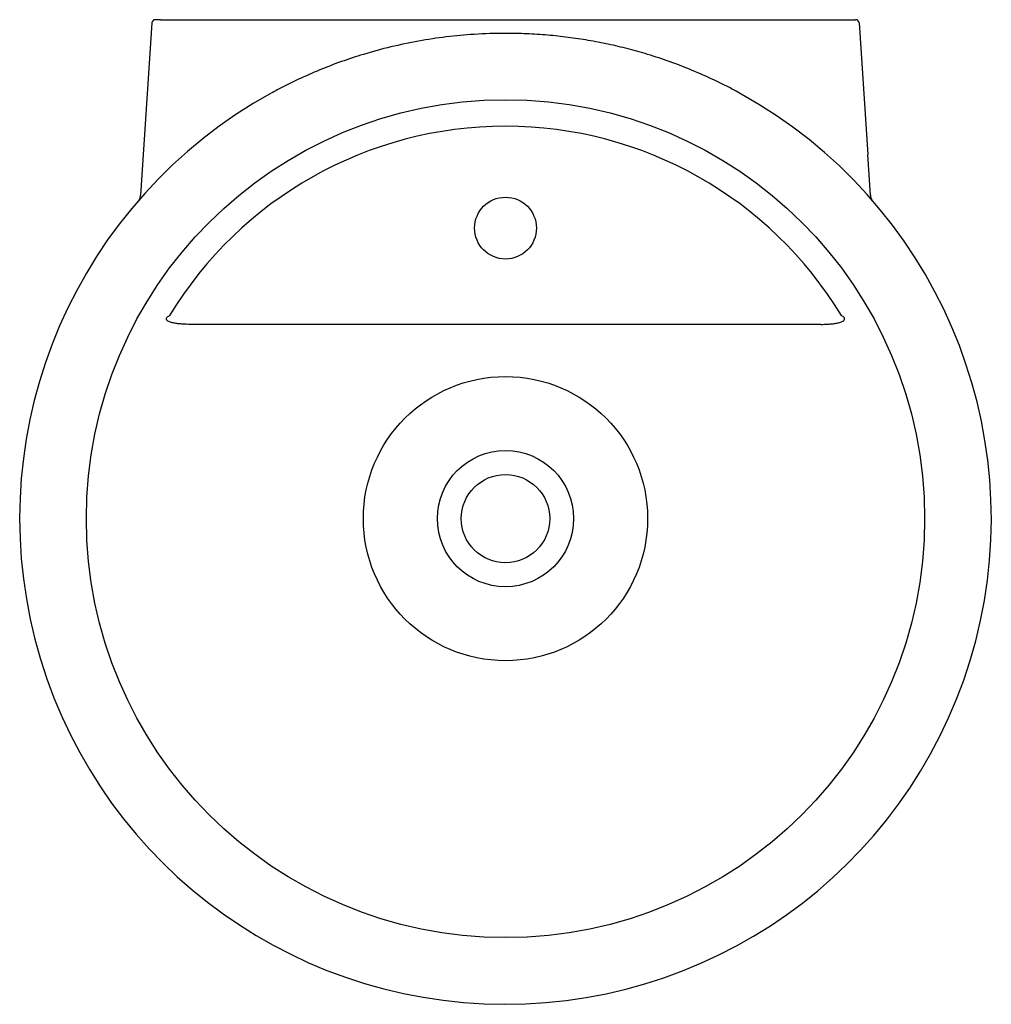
# Model space of a CAD drawing. Header units: millimetres. Extents: x 3734.011 to 3734.561, y 2383.15 to 2383.707.
import ezdxf

# ---------------------------------------------------------------- set-up
doc = ezdxf.new("R2010")
doc.units = ezdxf.units.MM
doc.layers.add('SANINDUSA', color=3, linetype='Continuous')

msp = doc.modelspace()

# ---------------------------------------------------------------- linework, layer by layer
at = {"layer": 'SANINDUSA'}
for p, q in [((3734.090493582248, 2383.707202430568), (3734.481027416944, 2383.707202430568)), ((3734.085637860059, 2383.705333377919), (3734.079243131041, 2383.607855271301)), ((3734.485883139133, 2383.705333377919), (3734.490773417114, 2383.6307884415)), ((3734.492277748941, 2383.607856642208), (3734.490772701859, 2383.630804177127)), ((3734.493279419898, 2383.605197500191), (3734.492963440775, 2383.60569655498)), ((3734.464151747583, 2383.534702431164), (3734.107369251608, 2383.534702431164))]:
    msp.add_line(p, q, dxfattribs=at)
for centre, radius in [((3734.285760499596, 2383.42470243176), 0.2372010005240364), ((3734.285760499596, 2383.58920243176), 0.0175), ((3734.285760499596, 2383.42470243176), 0.08044746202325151), ((3734.285760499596, 2383.42470243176), 0.03855898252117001), ((3734.285760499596, 2383.42470243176), 0.025)]:
    msp.add_circle(centre, radius, dxfattribs=at)
for centre, radius, start, end in [((3734.08763356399, 2383.70520243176), 0.002000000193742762, 90, 176.2456383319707), ((3734.4838874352, 2383.70520243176), 0.002000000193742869, 3.754361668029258, 90), ((3734.285760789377, 2383.424660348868), 0.2749548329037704, 118.830271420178, 60.99001693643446), ((3734.285760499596, 2383.42470243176), 0.2221863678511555, 31.17029723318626, 148.8297027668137), ((3734.07425405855, 2383.608182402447), 0.004999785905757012, 333.2385466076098, 356.248512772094), ((3734.497266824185, 2383.60818237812), 0.004999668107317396, 183.7512963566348, 206.2844983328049)]:
    msp.add_arc(centre, radius, start, end, dxfattribs=at)
for points, knots in [([(3734.090493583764, 2383.707202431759), (3734.090301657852, 2383.707202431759), (3734.090113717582, 2383.707202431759), (3734.089745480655, 2383.707202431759), (3734.089563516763, 2383.707202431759), (3734.089216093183, 2383.707202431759), (3734.089051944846, 2383.707202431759), (3734.088742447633, 2383.707202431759), (3734.088595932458, 2383.707202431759), (3734.088333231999, 2383.707202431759), (3734.088215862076, 2383.707202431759), (3734.088009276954, 2383.707202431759), (3734.087920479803, 2383.707202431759), (3734.08770831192, 2383.707202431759), (3734.087633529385, 2383.707202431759), (3734.08763356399, 2383.707202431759)], [0, 0, 0, 0, 0.125000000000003, 0.125000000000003, 0.2500000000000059, 0.2500000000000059, 0.3750000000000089, 0.3750000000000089, 0.5000000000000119, 0.5000000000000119, 0.6250000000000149, 0.6250000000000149, 0.7500000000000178, 0.7500000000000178, 1, 1, 1, 1]), ([(3734.481027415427, 2383.707202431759), (3734.481219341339, 2383.707202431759), (3734.48140728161, 2383.707202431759), (3734.481775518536, 2383.707202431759), (3734.481957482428, 2383.707202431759), (3734.482304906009, 2383.707202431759), (3734.482469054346, 2383.707202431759), (3734.482778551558, 2383.707202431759), (3734.482925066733, 2383.707202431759), (3734.483187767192, 2383.707202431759), (3734.483305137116, 2383.707202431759), (3734.483511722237, 2383.707202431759), (3734.483600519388, 2383.707202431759), (3734.483812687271, 2383.707202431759), (3734.483887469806, 2383.707202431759), (3734.4838874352, 2383.707202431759)], [0, 0, 0, 0, 0.125000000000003, 0.125000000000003, 0.2500000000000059, 0.2500000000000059, 0.3750000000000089, 0.3750000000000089, 0.5000000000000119, 0.5000000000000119, 0.6250000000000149, 0.6250000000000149, 0.7500000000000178, 0.7500000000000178, 1, 1, 1, 1]), ([(3734.419103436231, 2383.665118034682), (3734.417896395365, 2383.66580797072), (3734.412887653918, 2383.668670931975), (3734.403682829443, 2383.673183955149), (3734.391509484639, 2383.678617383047), (3734.378974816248, 2383.683441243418), (3734.366834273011, 2383.687456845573), (3734.355141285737, 2383.690740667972), (3734.343943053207, 2383.69338775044), (3734.332614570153, 2383.695572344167), (3734.321177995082, 2383.697286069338), (3734.309534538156, 2383.698536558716), (3734.297721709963, 2383.699300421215), (3734.283828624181, 2383.699599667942), (3734.268632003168, 2383.699113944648), (3734.252207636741, 2383.697589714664), (3734.236458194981, 2383.695216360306), (3734.220802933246, 2383.691922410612), (3734.206235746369, 2383.687963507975), (3734.192827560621, 2383.683536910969), (3734.180548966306, 2383.678834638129), (3734.168447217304, 2383.673469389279), (3734.159311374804, 2383.669028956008), (3734.154297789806, 2383.666175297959), (3734.15317300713, 2383.665535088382)], [0, 0, 0, 0, 0.01503087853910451, 0.06237219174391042, 0.1107410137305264, 0.1591391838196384, 0.2075083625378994, 0.2489398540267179, 0.2904072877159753, 0.3318748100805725, 0.3736330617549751, 0.4153913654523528, 0.4584384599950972, 0.5015655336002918, 0.5655799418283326, 0.6226887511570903, 0.6797974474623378, 0.7376735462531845, 0.7955494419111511, 0.842901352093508, 0.8902804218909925, 0.9376319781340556, 0.9860079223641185, 1, 1, 1, 1]), ([(3734.078716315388, 2383.605932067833), (3734.078711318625, 2383.6059205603), (3734.078640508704, 2383.605757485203), (3734.078484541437, 2383.605507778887), (3734.078322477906, 2383.60527984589), (3734.078256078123, 2383.60518645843)], [0, 0, 0, 0, 0.04289414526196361, 0.6078598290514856, 1, 1, 1, 1]), ([(3734.107369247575, 2383.534702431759), (3734.10591638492, 2383.534702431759), (3734.104470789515, 2383.534739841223), (3734.102317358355, 2383.534875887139), (3734.101602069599, 2383.534934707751), (3734.100178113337, 2383.535088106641), (3734.099469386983, 2383.535182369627), (3734.098061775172, 2383.535424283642), (3734.097360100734, 2383.535571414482), (3734.096339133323, 2383.535862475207), (3734.096003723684, 2383.535971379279), (3734.09534923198, 2383.536228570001), (3734.095029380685, 2383.536376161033), (3734.094588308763, 2383.536650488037), (3734.094449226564, 2383.536750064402), (3734.094259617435, 2383.536918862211), (3734.094199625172, 2383.536978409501), (3734.094088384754, 2383.537106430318), (3734.094036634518, 2383.537175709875), (3734.093904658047, 2383.537395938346), (3734.093847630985, 2383.537563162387), (3734.093838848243, 2383.537823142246), (3734.093848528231, 2383.537912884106), (3734.093890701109, 2383.538086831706), (3734.093923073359, 2383.538172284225), (3734.094045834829, 2383.538419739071), (3734.094158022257, 2383.538568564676), (3734.094413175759, 2383.538845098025), (3734.094553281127, 2383.53896942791), (3734.094995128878, 2383.539318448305), (3734.09531866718, 2383.539519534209), (3734.095650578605, 2383.539702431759)], [0, 0, 0, 0, 0.2499999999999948, 0.2499999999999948, 0.3749999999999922, 0.3749999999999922, 0.4999999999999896, 0.4999999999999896, 0.6249999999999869, 0.6249999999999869, 0.6874999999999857, 0.6874999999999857, 0.7499999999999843, 0.7499999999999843, 0.7812499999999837, 0.7812499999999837, 0.7968749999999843, 0.7968749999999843, 0.812499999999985, 0.812499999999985, 0.8437499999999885, 0.8437499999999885, 0.8593749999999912, 0.8593749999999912, 0.874999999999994, 0.874999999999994, 0.9062499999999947, 0.9062499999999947, 0.9374999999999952, 0.9374999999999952, 1, 1, 1, 1]), ([(3734.464151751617, 2383.534702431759), (3734.465604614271, 2383.534702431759), (3734.467050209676, 2383.534739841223), (3734.469203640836, 2383.534875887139), (3734.469918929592, 2383.534934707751), (3734.471342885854, 2383.535088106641), (3734.472051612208, 2383.535182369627), (3734.473459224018, 2383.535424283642), (3734.474160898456, 2383.535571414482), (3734.475181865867, 2383.535862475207), (3734.475517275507, 2383.535971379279), (3734.476171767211, 2383.536228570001), (3734.476491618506, 2383.536376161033), (3734.476932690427, 2383.536650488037), (3734.477071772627, 2383.536750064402), (3734.477261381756, 2383.536918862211), (3734.47732137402, 2383.536978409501), (3734.477432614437, 2383.537106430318), (3734.477484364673, 2383.537175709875), (3734.477616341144, 2383.537395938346), (3734.477673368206, 2383.537563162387), (3734.477682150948, 2383.537823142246), (3734.47767247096, 2383.537912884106), (3734.477630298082, 2383.538086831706), (3734.477597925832, 2383.538172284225), (3734.477475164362, 2383.538419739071), (3734.477362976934, 2383.538568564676), (3734.477107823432, 2383.538845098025), (3734.476967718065, 2383.53896942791), (3734.476525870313, 2383.539318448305), (3734.47620233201, 2383.539519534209), (3734.475870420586, 2383.539702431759)], [0, 0, 0, 0, 0.2499999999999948, 0.2499999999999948, 0.3749999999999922, 0.3749999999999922, 0.4999999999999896, 0.4999999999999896, 0.6249999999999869, 0.6249999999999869, 0.6874999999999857, 0.6874999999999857, 0.7499999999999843, 0.7499999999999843, 0.7812499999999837, 0.7812499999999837, 0.7968749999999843, 0.7968749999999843, 0.812499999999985, 0.812499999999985, 0.8437499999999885, 0.8437499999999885, 0.8593749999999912, 0.8593749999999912, 0.874999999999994, 0.874999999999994, 0.9062499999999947, 0.9062499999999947, 0.9374999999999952, 0.9374999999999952, 1, 1, 1, 1])]:
    msp.add_open_spline(points, degree=3, knots=knots, dxfattribs=at)

doc.saveas('drawing.dxf')
